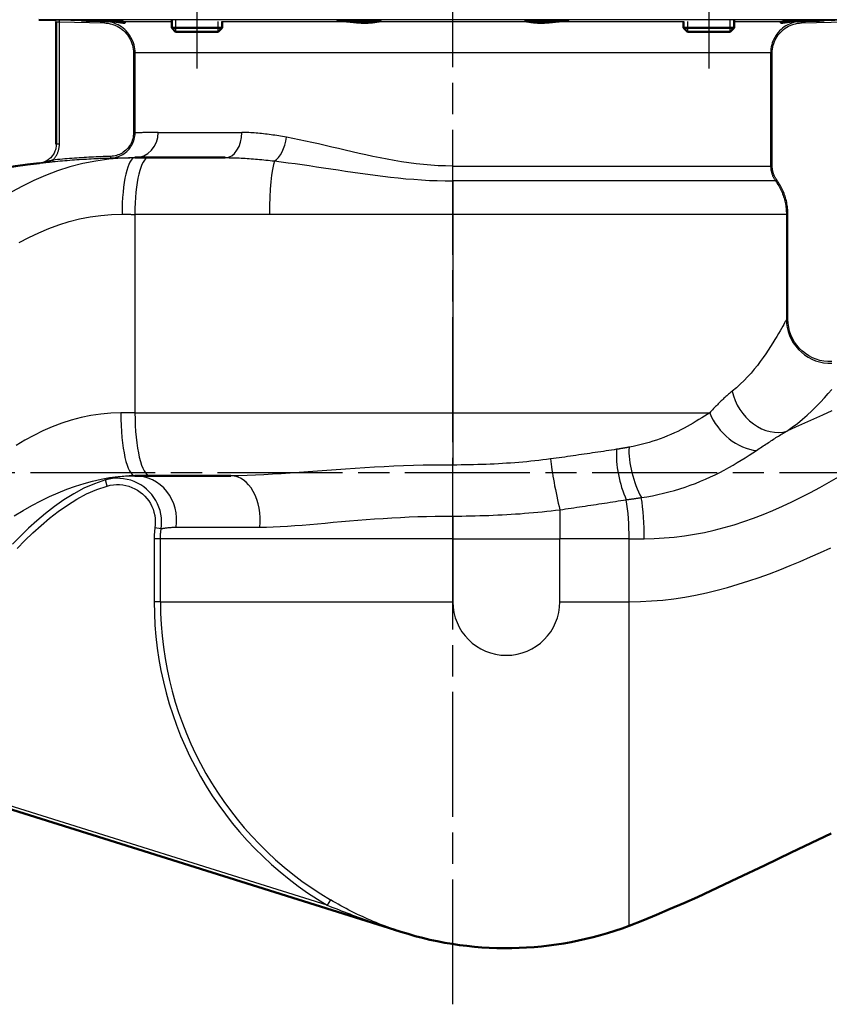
# Model space of a CAD drawing. Header units: millimetres. Extents: x 93 to 1233, y 366 to 1649.
# Tile 4 of 15: x 313 to 570, y 852 to 1165. Entities that reach past the tile are written whole.
import ezdxf

# ---------------------------------------------------------------- set-up
doc = ezdxf.new("R2010")
doc.units = ezdxf.units.MM
doc.header["$LTSCALE"] = 7
doc.linetypes.add('CHAIN', pattern=[0.3543, 0.2362, -0.0295, 0.0591, -0.0295])
for name, color, linetype, lineweight in [('Gewinde(DIN)', 3, 'Continuous', 25), ('Mittellinie(DIN)', 4, 'CHAIN', 25), ('Sichtbare Kanten(DIN)', 7, 'Continuous', 50), ('Sichtbare tangentiale Kanten(DIN)', 3, 'Continuous', 25)]:
    doc.layers.add(name, color=color, linetype=linetype, lineweight=lineweight)

msp = doc.modelspace()

# ---------------------------------------------------------------- linework, layer by layer
at = {"layer": 'Gewinde(DIN)'}
for p, q in [((362.59, 1164.74), (362.59, 1161.24)), ((376.18, 1161.24), (376.18, 1164.49)), ((525.23, 1164.49), (525.23, 1161.24)), ((538.82, 1161.24), (538.82, 1164.74))]:
    msp.add_line(p, q, dxfattribs=at)
at = {"layer": 'Mittellinie(DIN)', "linetype": 'CHAIN', "ltscale": 23.990969}
for p, q in [((450.7, 852.42), (450.7, 1648.33)), ((369.39, 1248.72), (369.39, 1144.95)), ((532.02, 1248.72), (532.02, 1144.95)), ((197.48, 1021.22), (701.33, 1021.22))]:
    msp.add_line(p, q, dxfattribs=at)
at = {"layer": 'Sichtbare Kanten(DIN)'}
for p, q in [((324.22, 1164.89), (319.18, 1165.02)), ((324.7, 1164.39), (324.7, 1125.46)), ((361.39, 1164.74), (361.39, 1162.45)), ((377.39, 1164.37), (377.39, 1162.45)), ((524.02, 1164.37), (524.02, 1162.45)), ((540.02, 1164.74), (540.02, 1162.45)), ((361.39, 1162.45), (377.39, 1162.45)), ((362.61, 1161.22), (361.39, 1162.45)), ((376.16, 1161.22), (362.61, 1161.22)), ((376.16, 1161.22), (377.39, 1162.45)), ((524.02, 1162.45), (540.02, 1162.45)), ((525.25, 1161.22), (524.02, 1162.45)), ((538.8, 1161.22), (525.25, 1161.22)), ((538.8, 1161.22), (540.02, 1162.45)), ((353.97, 1121.22), (349.7, 1121.22)), ((353.97, 1121.22), (378.37, 1121.22)), ((349.7, 1020.22), (354.45, 1020.22)), ((380.22, 1020.22), (354.45, 1020.22)), ((247.33, 934.07), (432.28, 876.09))]:
    msp.add_line(p, q, dxfattribs=at)
at = {"layer": 'Sichtbare Kanten(DIN)', "flags": 128}
for points in [[(342.48, 1164.48), (341.24, 1164.51), (339.93, 1164.54), (338.63, 1164.57), (337.4, 1164.61), (336.21, 1164.64), (335.13, 1164.67), (334.22, 1164.7), (333.52, 1164.72), (333.02, 1164.74), (332.75, 1164.76), (332.73, 1164.77), (332.94, 1164.77), (333.39, 1164.77), (334.06, 1164.76), (334.94, 1164.74), (335.97, 1164.72), (337.1, 1164.7), (338.36, 1164.67), (339.67, 1164.64), (340.97, 1164.61), (342.18, 1164.57), (343.34, 1164.54), (344.39, 1164.51), (345.25, 1164.48)], [(345.25, 1164.48), (345.53, 1164.46), (345.78, 1164.43), (345.99, 1164.39), (346.17, 1164.34), (346.32, 1164.29), (346.43, 1164.23), (346.5, 1164.18), (346.54, 1164.14), (346.54, 1164.1), (346.5, 1164.07), (346.42, 1164.05), (346.31, 1164.05), (346.16, 1164.05), (345.97, 1164.07), (345.75, 1164.1), (345.5, 1164.14), (345.21, 1164.18), (344.9, 1164.23), (344.55, 1164.29), (344.18, 1164.34), (343.79, 1164.39), (343.37, 1164.43), (342.94, 1164.46), (342.48, 1164.48)], [(416.91, 1164.48), (415.92, 1164.51), (415.11, 1164.54), (414.52, 1164.57), (414.16, 1164.61), (414.02, 1164.64), (414.14, 1164.67), (414.5, 1164.7), (415.07, 1164.72), (415.85, 1164.74), (416.83, 1164.76), (417.95, 1164.77), (419.15, 1164.77), (420.41, 1164.77), (421.72, 1164.76), (423.01, 1164.74), (424.2, 1164.72), (425.26, 1164.7), (426.2, 1164.67), (426.96, 1164.64), (427.49, 1164.61), (427.79, 1164.57), (427.85, 1164.54), (427.67, 1164.51), (427.24, 1164.48)], [(427.24, 1164.48), (427.01, 1164.46), (426.75, 1164.43), (426.46, 1164.39), (426.14, 1164.34), (425.79, 1164.29), (425.42, 1164.23), (425.02, 1164.18), (424.6, 1164.14), (424.15, 1164.1), (423.7, 1164.07), (423.22, 1164.05), (422.73, 1164.05), (422.23, 1164.05), (421.73, 1164.07), (421.22, 1164.1), (420.71, 1164.14), (420.2, 1164.18), (419.7, 1164.23), (419.2, 1164.29), (418.72, 1164.34), (418.24, 1164.39), (417.78, 1164.43), (417.34, 1164.46), (416.91, 1164.48)], [(474.17, 1164.48), (473.74, 1164.51), (473.56, 1164.54), (473.62, 1164.57), (473.92, 1164.61), (474.45, 1164.64), (475.21, 1164.67), (476.15, 1164.7), (477.21, 1164.72), (478.4, 1164.74), (479.69, 1164.76), (481, 1164.77), (482.26, 1164.77), (483.46, 1164.77), (484.58, 1164.76), (485.56, 1164.74), (486.34, 1164.72), (486.91, 1164.7), (487.27, 1164.67), (487.39, 1164.64), (487.25, 1164.61), (486.89, 1164.57), (486.3, 1164.54), (485.49, 1164.51), (484.5, 1164.48)], [(484.5, 1164.48), (484.07, 1164.46), (483.63, 1164.43), (483.17, 1164.39), (482.69, 1164.34), (482.21, 1164.29), (481.71, 1164.23), (481.21, 1164.18), (480.7, 1164.14), (480.19, 1164.1), (479.68, 1164.07), (479.17, 1164.05), (478.68, 1164.05), (478.19, 1164.05), (477.72, 1164.07), (477.26, 1164.1), (476.81, 1164.14), (476.39, 1164.18), (475.99, 1164.23), (475.62, 1164.29), (475.27, 1164.34), (474.95, 1164.39), (474.66, 1164.43), (474.4, 1164.46), (474.17, 1164.48)], [(558.93, 1164.48), (558.47, 1164.46), (558.04, 1164.43), (557.62, 1164.39), (557.23, 1164.34), (556.86, 1164.29), (556.51, 1164.23), (556.2, 1164.18), (555.91, 1164.14), (555.66, 1164.1), (555.44, 1164.07), (555.26, 1164.05), (555.11, 1164.05), (554.99, 1164.05), (554.91, 1164.07), (554.87, 1164.1), (554.87, 1164.14), (554.91, 1164.18), (554.98, 1164.23), (555.09, 1164.29), (555.24, 1164.34), (555.42, 1164.39), (555.63, 1164.43), (555.88, 1164.46), (556.16, 1164.48)], [(556.16, 1164.48), (557.02, 1164.51), (558.07, 1164.54), (559.23, 1164.57), (560.44, 1164.61), (561.74, 1164.64), (563.05, 1164.67), (564.31, 1164.7), (565.44, 1164.72), (566.47, 1164.74), (567.35, 1164.76), (568.02, 1164.77), (568.47, 1164.77), (568.68, 1164.77), (568.66, 1164.76), (568.38, 1164.74), (567.89, 1164.72), (567.19, 1164.7), (566.28, 1164.67), (565.2, 1164.64), (564.01, 1164.61), (562.78, 1164.57), (561.48, 1164.54), (560.17, 1164.51), (558.93, 1164.48)], [(258.97, 1109.42), (262.77, 1109.89), (266.56, 1110.42), (270.34, 1111.02), (274.11, 1111.66), (277.88, 1112.34), (281.65, 1113.05), (289.17, 1114.51), (296.7, 1115.96), (300.46, 1116.65), (304.24, 1117.31), (308.02, 1117.93), (311.8, 1118.51), (315.6, 1119.03), (319.4, 1119.51)], [(570.86, 906.67), (566.61, 904.66), (558.13, 900.59), (549.66, 896.5), (541.17, 892.43), (536.92, 890.43), (532.66, 888.44), (528.38, 886.48), (524.09, 884.56), (519.78, 882.68), (515.45, 880.85), (511.09, 879.07), (506.7, 877.37)]]:
    msp.add_lwpolyline(points, dxfattribs=at)
at = {"layer": 'Sichtbare Kanten(DIN)'}
for centre, radius, start, end in [((324.2, 1164.39), 0.5, 0, 0.0267), ((318.7, 1125.46), 6, 359.9754, 0), ((431.25, 874.32), 2, 71.0033, 72.5975), ((467.7, 980.22), 110, 251.0032, 290.7656)]:
    msp.add_arc(centre, radius, start, end, dxfattribs=at)
at = {"layer": 'Sichtbare tangentiale Kanten(DIN)'}
for p, q in [((582.23, 1165.02), (319.18, 1165.02)), ((324.22, 1164.89), (324.22, 1164.89)), ((325.7, 1164.35), (325.72, 1164.85)), ((325.7, 1164.35), (339.99, 1163.98)), ((325.7, 1125.46), (325.7, 1164.35)), ((340.01, 1164.48), (325.72, 1164.85)), ((339.99, 1163.98), (340.01, 1164.48)), ((340.01, 1164.48), (342.48, 1164.48)), ((345.25, 1164.48), (361.39, 1164.48)), ((377.24, 1164.48), (416.91, 1164.48)), ((427.24, 1164.48), (474.17, 1164.48)), ((484.5, 1164.48), (524.17, 1164.48)), ((540.02, 1164.48), (556.16, 1164.48)), ((558.93, 1164.48), (561.4, 1164.48)), ((575.69, 1164.85), (561.4, 1164.48)), ((561.42, 1163.98), (561.4, 1164.48)), ((561.42, 1163.98), (575.7, 1164.35)), ((349.25, 1154.48), (349.75, 1154.48)), ((349.25, 1154.48), (349.25, 1129.11)), ((551.66, 1154.48), (349.75, 1154.48)), ((349.75, 1129.11), (349.75, 1154.48)), ((551.66, 1154.48), (551.66, 1118.55)), ((552.16, 1154.48), (551.66, 1154.48)), ((552.16, 1118.55), (552.16, 1154.48)), ((349.25, 1129.11), (349.75, 1129.11)), ((357.12, 1129.22), (383.68, 1129.22)), ((325.7, 1125.46), (324.7, 1125.46)), ((319.4, 1119.51), (319.4, 1119.5)), ((323.59, 1120.45), (323.64, 1119.96)), ((341.95, 1121.62), (341.97, 1121.12)), ((450.7, 1118.55), (551.66, 1118.55)), ((450.7, 1113.84), (450.7, 1118.55)), ((552.16, 1118.55), (551.66, 1118.55)), ((450.7, 1113.84), (450.7, 1103.22)), ((553.2, 1113.84), (450.7, 1113.84)), ((553.6, 1114.13), (553.2, 1113.84)), ((349.7, 1103.22), (349.7, 1040.22)), ((392.4, 1103.22), (349.7, 1103.22)), ((450.7, 1103.22), (392.4, 1103.22)), ((556.66, 1103.22), (450.7, 1103.22)), ((450.7, 1103.22), (450.7, 1040.22)), ((557.16, 1103.22), (556.66, 1103.22)), ((556.66, 1103.22), (556.66, 1069.93)), ((557.16, 1069.93), (557.16, 1103.22)), ((556.66, 1069.93), (557.16, 1069.93)), ((349.7, 1040.22), (450.7, 1040.22)), ((450.7, 1040.22), (532.3, 1040.22)), ((450.7, 1040.22), (450.7, 1023.64)), ((450.7, 1007.44), (450.7, 1023.64)), ((340.89, 1016.96), (340.34, 1018.89)), ((450.7, 1007.44), (450.7, 1000.22)), ((484.7, 1009.44), (484.7, 1000.22)), ((358.04, 1003.41), (356.06, 1003.69)), ((362.8, 1003.89), (389.36, 1003.89)), ((357.81, 1000.22), (355.81, 1000.22)), ((355.81, 1000.22), (355.81, 980.22)), ((357.81, 980.22), (357.81, 1000.22)), ((450.7, 1000.22), (357.81, 1000.22)), ((450.7, 1000.22), (450.7, 980.22)), ((450.7, 1000.22), (484.7, 1000.22)), ((506.7, 1000.22), (484.7, 1000.22)), ((484.7, 980.22), (484.7, 1000.22)), ((506.7, 980.22), (506.7, 1000.22)), ((357.81, 980.22), (355.81, 980.22)), ((357.81, 980.22), (450.7, 980.22)), ((484.7, 980.22), (506.7, 980.22)), ((506.7, 877.37), (506.7, 980.22)), ((410.82, 883.87), (248.86, 934.63)), ((411.83, 885.59), (410.82, 883.87)), ((431.9, 876.21), (432.33, 876.08))]:
    msp.add_line(p, q, dxfattribs=at)
at = {"layer": 'Sichtbare tangentiale Kanten(DIN)', "flags": 128}
for points in [[(325.72, 1164.85), (325.62, 1164.86), (325.52, 1164.86), (325.43, 1164.86), (325.33, 1164.86), (325.24, 1164.87), (325.14, 1164.87), (325.06, 1164.87), (324.97, 1164.87), (324.89, 1164.87), (324.81, 1164.88), (324.73, 1164.88), (324.66, 1164.88), (324.59, 1164.88), (324.53, 1164.88), (324.47, 1164.88), (324.42, 1164.89), (324.37, 1164.89), (324.33, 1164.89), (324.3, 1164.89), (324.27, 1164.89), (324.25, 1164.89), (324.23, 1164.89), (324.22, 1164.89), (324.22, 1164.89)], [(324.7, 1164.39), (324.71, 1164.39), (324.71, 1164.39), (324.72, 1164.39), (324.74, 1164.39), (324.76, 1164.39), (324.78, 1164.39), (324.81, 1164.39), (324.84, 1164.39), (324.87, 1164.38), (324.91, 1164.38), (324.95, 1164.38), (325, 1164.38), (325.05, 1164.38), (325.1, 1164.38), (325.15, 1164.37), (325.21, 1164.37), (325.26, 1164.37), (325.32, 1164.37), (325.38, 1164.37), (325.45, 1164.36), (325.51, 1164.36), (325.57, 1164.36), (325.64, 1164.36), (325.7, 1164.35)], [(339.99, 1163.98), (340.6, 1163.94), (341.21, 1163.87), (341.81, 1163.75), (342.41, 1163.6), (342.99, 1163.41), (343.55, 1163.19), (344.1, 1162.92), (344.64, 1162.63), (345.15, 1162.29), (345.64, 1161.93), (346.11, 1161.54), (346.55, 1161.11), (346.96, 1160.66), (347.35, 1160.18), (347.7, 1159.68), (348.02, 1159.16), (348.3, 1158.61), (348.55, 1158.05), (348.76, 1157.48), (348.94, 1156.89), (349.07, 1156.3), (349.17, 1155.7), (349.23, 1155.09), (349.25, 1154.48)], [(349.75, 1154.48), (349.73, 1155.12), (349.67, 1155.76), (349.56, 1156.39), (349.42, 1157.02), (349.24, 1157.64), (349.01, 1158.24), (348.75, 1158.83), (348.45, 1159.4), (348.12, 1159.96), (347.75, 1160.48), (347.34, 1160.99), (346.91, 1161.46), (346.45, 1161.91), (345.95, 1162.32), (345.44, 1162.71), (344.9, 1163.05), (344.33, 1163.37), (343.75, 1163.64), (343.16, 1163.88), (342.55, 1164.08), (341.92, 1164.24), (341.29, 1164.36), (340.65, 1164.44), (340.01, 1164.48)], [(561.4, 1164.48), (560.76, 1164.44), (560.13, 1164.36), (559.5, 1164.24), (558.87, 1164.08), (558.26, 1163.88), (557.66, 1163.64), (557.08, 1163.37), (556.52, 1163.06), (555.97, 1162.71), (555.45, 1162.32), (554.96, 1161.91), (554.5, 1161.46), (554.07, 1160.98), (553.66, 1160.48), (553.29, 1159.96), (552.96, 1159.41), (552.66, 1158.84), (552.4, 1158.25), (552.17, 1157.65), (551.99, 1157.03), (551.85, 1156.4), (551.74, 1155.76), (551.68, 1155.12), (551.66, 1154.48)], [(552.16, 1154.48), (552.18, 1155.09), (552.24, 1155.7), (552.34, 1156.31), (552.47, 1156.9), (552.65, 1157.49), (552.86, 1158.06), (553.11, 1158.62), (553.39, 1159.16), (553.71, 1159.68), (554.06, 1160.18), (554.45, 1160.66), (554.86, 1161.11), (555.3, 1161.53), (555.76, 1161.93), (556.26, 1162.29), (556.77, 1162.63), (557.31, 1162.92), (557.86, 1163.19), (558.43, 1163.41), (559.01, 1163.6), (559.6, 1163.75), (560.2, 1163.87), (560.81, 1163.94), (561.42, 1163.98)], [(349.25, 1129.11), (349.23, 1128.63), (349.19, 1128.15), (349.11, 1127.68), (349, 1127.21), (348.86, 1126.74), (348.7, 1126.29), (348.5, 1125.85), (348.28, 1125.42), (348.03, 1125.01), (347.75, 1124.62), (347.45, 1124.24), (347.12, 1123.89), (346.78, 1123.55), (346.41, 1123.24), (346.02, 1122.95), (345.62, 1122.69), (345.19, 1122.45), (344.76, 1122.25), (344.31, 1122.07), (343.85, 1121.92), (343.38, 1121.8), (342.91, 1121.71), (342.43, 1121.65), (341.95, 1121.62)], [(341.97, 1121.12), (342.48, 1121.15), (342.99, 1121.21), (343.49, 1121.31), (343.99, 1121.44), (344.48, 1121.6), (344.96, 1121.79), (345.42, 1122.01), (345.87, 1122.26), (346.31, 1122.54), (346.72, 1122.85), (347.11, 1123.18), (347.48, 1123.54), (347.83, 1123.92), (348.15, 1124.32), (348.45, 1124.74), (348.71, 1125.18), (348.95, 1125.63), (349.16, 1126.1), (349.34, 1126.59), (349.49, 1127.08), (349.6, 1127.58), (349.68, 1128.09), (349.73, 1128.6), (349.75, 1129.11)], [(357.12, 1129.22), (356.57, 1129.22), (356.04, 1129.22), (355.53, 1129.21), (355.04, 1129.21), (354.57, 1129.2), (354.12, 1129.19), (353.69, 1129.19), (353.29, 1129.18), (352.9, 1129.17), (352.54, 1129.16), (352.2, 1129.16), (351.87, 1129.15), (351.58, 1129.15), (351.3, 1129.14), (351.04, 1129.13), (350.81, 1129.13), (350.6, 1129.13), (350.41, 1129.12), (350.25, 1129.12), (350.1, 1129.12), (349.98, 1129.12), (349.88, 1129.11), (349.8, 1129.11), (349.75, 1129.11)], [(397.85, 1127.69), (397.23, 1127.8), (396.61, 1127.91), (395.99, 1128.01), (395.38, 1128.12), (394.76, 1128.22), (394.15, 1128.31), (393.55, 1128.4), (392.94, 1128.49), (392.34, 1128.57), (391.74, 1128.65), (391.14, 1128.73), (390.55, 1128.8), (389.96, 1128.86), (389.37, 1128.92), (388.79, 1128.98), (388.21, 1129.03), (387.63, 1129.07), (387.05, 1129.11), (386.48, 1129.14), (385.91, 1129.17), (385.35, 1129.19), (384.79, 1129.21), (384.23, 1129.22), (383.68, 1129.22)], [(324.7, 1125.46), (324.69, 1125.1), (324.66, 1124.74), (324.61, 1124.38), (324.53, 1124.02), (324.43, 1123.67), (324.31, 1123.33), (324.17, 1122.99), (324.01, 1122.67), (323.83, 1122.35), (323.64, 1122.04), (323.42, 1121.75), (323.19, 1121.47), (322.94, 1121.21), (322.67, 1120.96), (322.39, 1120.73), (322.09, 1120.51), (321.79, 1120.32), (321.47, 1120.14), (321.14, 1119.98), (320.8, 1119.84), (320.46, 1119.73), (320.11, 1119.63), (319.76, 1119.56), (319.4, 1119.5)], [(323.6, 1120.45), (323.76, 1120.62), (323.92, 1120.79), (324.07, 1120.97), (324.22, 1121.15), (324.36, 1121.33), (324.49, 1121.52), (324.62, 1121.72), (324.74, 1121.91), (324.85, 1122.12), (324.96, 1122.32), (325.06, 1122.53), (325.16, 1122.75), (325.24, 1122.96), (325.32, 1123.18), (325.39, 1123.4), (325.46, 1123.62), (325.52, 1123.85), (325.57, 1124.08), (325.61, 1124.31), (325.64, 1124.54), (325.67, 1124.77), (325.69, 1125), (325.7, 1125.23), (325.7, 1125.46)], [(450.7, 1118.55), (448.37, 1118.58), (446.02, 1118.67), (443.69, 1118.82), (441.35, 1119.02), (439.02, 1119.27), (436.7, 1119.58), (434.4, 1119.92), (432.1, 1120.3), (429.82, 1120.71), (427.56, 1121.15), (425.33, 1121.61), (423.11, 1122.09), (420.9, 1122.57), (418.71, 1123.07), (416.54, 1123.58), (414.38, 1124.08), (412.24, 1124.58), (410.12, 1125.07), (408.02, 1125.56), (405.94, 1126.03), (403.88, 1126.48), (401.84, 1126.91), (399.83, 1127.31), (397.85, 1127.69)], [(349.7, 1121.22), (345.61, 1121.1), (341.46, 1120.74), (337.29, 1120.15), (333.15, 1119.33), (329.07, 1118.29), (325.09, 1117.04), (321.25, 1115.59), (317.57, 1113.97), (314.04, 1112.21), (310.65, 1110.34)], [(323.59, 1120.45), (323.43, 1120.41), (323.27, 1120.36), (323.1, 1120.31), (322.93, 1120.26), (322.76, 1120.21), (322.59, 1120.17), (322.42, 1120.12), (322.25, 1120.07), (322.08, 1120.03), (321.9, 1119.98), (321.73, 1119.94), (321.56, 1119.89), (321.38, 1119.85), (321.2, 1119.81), (321.03, 1119.77), (320.85, 1119.74), (320.67, 1119.7), (320.49, 1119.67), (320.31, 1119.63), (320.13, 1119.6), (319.95, 1119.58), (319.76, 1119.55), (319.58, 1119.52), (319.4, 1119.5)], [(319.4, 1119.5), (319.57, 1119.52), (319.73, 1119.54), (319.9, 1119.56), (320.07, 1119.58), (320.24, 1119.6), (320.41, 1119.62), (320.58, 1119.63), (320.75, 1119.65), (320.92, 1119.67), (321.09, 1119.69), (321.27, 1119.71), (321.44, 1119.73), (321.62, 1119.75), (321.79, 1119.77), (321.97, 1119.78), (322.15, 1119.8), (322.33, 1119.82), (322.52, 1119.84), (322.7, 1119.86), (322.89, 1119.88), (323.08, 1119.9), (323.27, 1119.92), (323.46, 1119.94), (323.64, 1119.96)], [(341.95, 1121.62), (341.19, 1121.59), (340.42, 1121.57), (339.66, 1121.54), (338.89, 1121.51), (338.12, 1121.48), (337.36, 1121.45), (336.59, 1121.41), (335.83, 1121.38), (335.06, 1121.34), (334.29, 1121.29), (333.53, 1121.25), (332.76, 1121.2), (332, 1121.15), (331.23, 1121.1), (330.47, 1121.04), (329.7, 1120.99), (328.94, 1120.93), (328.18, 1120.87), (327.41, 1120.81), (326.65, 1120.74), (325.88, 1120.67), (325.12, 1120.6), (324.36, 1120.53), (323.59, 1120.45)], [(323.64, 1119.96), (324.41, 1120.03), (325.17, 1120.1), (325.93, 1120.17), (326.69, 1120.24), (327.45, 1120.31), (328.22, 1120.37), (328.98, 1120.43), (329.74, 1120.49), (330.5, 1120.55), (331.27, 1120.6), (332.03, 1120.65), (332.8, 1120.7), (333.56, 1120.75), (334.32, 1120.79), (335.09, 1120.84), (335.85, 1120.88), (336.62, 1120.91), (337.38, 1120.95), (338.15, 1120.98), (338.91, 1121.01), (339.67, 1121.04), (340.44, 1121.07), (341.2, 1121.09), (341.97, 1121.12)], [(341.97, 1121.12), (342.03, 1121.12), (342.11, 1121.12), (342.21, 1121.12), (342.34, 1121.12), (342.5, 1121.12), (342.67, 1121.13), (342.87, 1121.13), (343.1, 1121.13), (343.35, 1121.14), (343.62, 1121.14), (343.91, 1121.15), (344.23, 1121.15), (344.57, 1121.16), (344.93, 1121.17), (345.32, 1121.17), (345.72, 1121.18), (346.15, 1121.19), (346.6, 1121.2), (347.07, 1121.2), (347.56, 1121.21), (348.06, 1121.21), (348.59, 1121.22), (349.14, 1121.22), (349.7, 1121.22)], [(378.37, 1121.22), (378.99, 1121.22), (379.61, 1121.21), (380.24, 1121.2), (380.87, 1121.19), (381.5, 1121.17), (382.13, 1121.15), (382.77, 1121.12), (383.42, 1121.09), (384.06, 1121.05), (384.71, 1121.01), (385.36, 1120.97), (386.01, 1120.93), (386.67, 1120.88), (387.33, 1120.83), (387.99, 1120.77), (388.65, 1120.72), (389.32, 1120.66), (389.98, 1120.59), (390.65, 1120.53), (391.33, 1120.46), (392, 1120.39), (392.68, 1120.31), (393.35, 1120.24), (394.03, 1120.16)], [(394.03, 1120.16), (396.2, 1119.9), (398.39, 1119.62), (400.6, 1119.32), (402.83, 1119.01), (405.09, 1118.68), (407.36, 1118.35), (409.64, 1118.01), (411.95, 1117.66), (414.27, 1117.31), (416.6, 1116.97), (418.95, 1116.62), (421.3, 1116.28), (423.68, 1115.95), (426.07, 1115.63), (428.48, 1115.33), (430.91, 1115.05), (433.36, 1114.78), (435.81, 1114.54), (438.28, 1114.34), (440.76, 1114.16), (443.24, 1114.02), (445.73, 1113.92), (448.22, 1113.86), (450.7, 1113.84)], [(551.66, 1118.55), (551.66, 1118.34), (551.67, 1118.13), (551.69, 1117.92), (551.71, 1117.71), (551.73, 1117.51), (551.76, 1117.3), (551.8, 1117.09), (551.84, 1116.88), (551.88, 1116.68), (551.94, 1116.47), (551.99, 1116.27), (552.06, 1116.07), (552.12, 1115.87), (552.2, 1115.68), (552.27, 1115.48), (552.36, 1115.29), (552.45, 1115.1), (552.54, 1114.91), (552.64, 1114.72), (552.74, 1114.54), (552.85, 1114.36), (552.96, 1114.18), (553.08, 1114.01), (553.2, 1113.84)], [(553.6, 1114.13), (553.49, 1114.29), (553.38, 1114.45), (553.27, 1114.62), (553.17, 1114.79), (553.08, 1114.96), (552.98, 1115.14), (552.9, 1115.31), (552.81, 1115.49), (552.74, 1115.67), (552.66, 1115.86), (552.59, 1116.04), (552.53, 1116.23), (552.47, 1116.42), (552.42, 1116.6), (552.37, 1116.8), (552.33, 1116.99), (552.29, 1117.18), (552.25, 1117.38), (552.23, 1117.57), (552.2, 1117.77), (552.18, 1117.96), (552.17, 1118.16), (552.16, 1118.36), (552.16, 1118.55)], [(553.2, 1113.84), (553.47, 1113.45), (553.74, 1113.06), (553.99, 1112.66), (554.23, 1112.25), (554.46, 1111.84), (554.69, 1111.42), (554.9, 1111), (555.1, 1110.57), (555.28, 1110.13), (555.46, 1109.69), (555.62, 1109.25), (555.78, 1108.8), (555.92, 1108.35), (556.04, 1107.9), (556.16, 1107.44), (556.27, 1106.98), (556.36, 1106.52), (556.44, 1106.05), (556.51, 1105.58), (556.56, 1105.11), (556.61, 1104.64), (556.64, 1104.17), (556.66, 1103.69), (556.66, 1103.22)], [(557.16, 1103.22), (557.16, 1103.71), (557.14, 1104.19), (557.11, 1104.68), (557.06, 1105.16), (557, 1105.65), (556.93, 1106.13), (556.85, 1106.61), (556.75, 1107.09), (556.65, 1107.56), (556.53, 1108.03), (556.39, 1108.5), (556.25, 1108.96), (556.09, 1109.42), (555.93, 1109.87), (555.74, 1110.33), (555.55, 1110.77), (555.35, 1111.21), (555.13, 1111.65), (554.9, 1112.08), (554.66, 1112.5), (554.41, 1112.92), (554.15, 1113.33), (553.88, 1113.74), (553.6, 1114.13)], [(312.93, 1094.33), (316.04, 1095.9), (319.17, 1097.37), (322.35, 1098.71), (325.56, 1099.91), (328.82, 1100.93), (332.13, 1101.77), (335.48, 1102.43), (338.85, 1102.9), (342.23, 1103.17), (345.6, 1103.24)], [(345.6, 1103.24), (345.77, 1103.24), (345.95, 1103.24), (346.12, 1103.24), (346.29, 1103.23), (346.46, 1103.23), (346.63, 1103.23), (346.8, 1103.23), (346.97, 1103.23), (347.14, 1103.23), (347.31, 1103.23), (347.48, 1103.23), (347.65, 1103.23), (347.83, 1103.23), (348, 1103.23), (348.17, 1103.23), (348.34, 1103.23), (348.51, 1103.22), (348.68, 1103.22), (348.85, 1103.22), (349.02, 1103.22), (349.19, 1103.22), (349.36, 1103.22), (349.53, 1103.22), (349.7, 1103.22)], [(556.59, 1069.66), (556.48, 1069.46), (556.32, 1069.16), (556.1, 1068.76), (555.82, 1068.26), (555.48, 1067.68), (555.09, 1067.01), (554.65, 1066.25), (554.15, 1065.41), (553.6, 1064.49), (552.99, 1063.49), (552.34, 1062.42), (551.63, 1061.3), (550.89, 1060.14), (550.1, 1058.95), (549.26, 1057.74), (548.37, 1056.51), (547.44, 1055.28), (546.46, 1054.04), (545.42, 1052.82), (544.34, 1051.61), (543.2, 1050.42), (542.01, 1049.27), (540.77, 1048.16), (539.47, 1047.09)], [(556.66, 1069.93), (556.73, 1068.62), (556.91, 1067.31), (557.22, 1066.02), (557.65, 1064.77), (558.19, 1063.57), (558.85, 1062.42), (559.61, 1061.34), (560.46, 1060.34), (561.41, 1059.42), (562.44, 1058.6), (563.54, 1057.88), (564.71, 1057.26), (565.93, 1056.75), (567.19, 1056.37), (568.49, 1056.1), (569.8, 1055.97), (571.12, 1055.95)], [(571.11, 1056.45), (569.83, 1056.46), (568.57, 1056.6), (567.32, 1056.85), (566.1, 1057.22), (564.92, 1057.71), (563.8, 1058.31), (562.73, 1059), (561.74, 1059.8), (560.83, 1060.68), (560, 1061.65), (559.27, 1062.69), (558.64, 1063.79), (558.11, 1064.95), (557.7, 1066.16), (557.4, 1067.4), (557.22, 1068.66), (557.16, 1069.93)], [(556.77, 1034.4), (558.5, 1035.61), (560.16, 1036.87), (561.76, 1038.17), (563.29, 1039.51), (564.75, 1040.86), (566.15, 1042.23), (567.48, 1043.6), (568.74, 1044.97), (569.93, 1046.32), (571.06, 1047.64)], [(539.47, 1047.08), (539.18, 1046.85), (538.89, 1046.62), (538.6, 1046.38), (538.31, 1046.14), (538.02, 1045.88), (537.73, 1045.63), (537.43, 1045.37), (537.14, 1045.1), (536.84, 1044.83), (536.54, 1044.55), (536.24, 1044.27), (535.95, 1043.98), (535.65, 1043.69), (535.35, 1043.39), (535.04, 1043.09), (534.74, 1042.79), (534.44, 1042.48), (534.13, 1042.17), (533.83, 1041.85), (533.52, 1041.53), (533.22, 1041.21), (532.91, 1040.89), (532.6, 1040.56), (532.3, 1040.22)], [(345.23, 1040.2), (342.06, 1040.08), (338.89, 1039.79), (335.73, 1039.32), (332.59, 1038.68), (329.49, 1037.87), (326.43, 1036.9), (323.42, 1035.76), (320.47, 1034.48), (317.58, 1033.05), (314.73, 1031.5), (311.93, 1029.82)], [(349.7, 1040.22), (349.52, 1040.22), (349.33, 1040.22), (349.15, 1040.22), (348.96, 1040.22), (348.77, 1040.22), (348.59, 1040.22), (348.4, 1040.22), (348.21, 1040.22), (348.03, 1040.22), (347.84, 1040.22), (347.66, 1040.22), (347.47, 1040.22), (347.28, 1040.22), (347.1, 1040.22), (346.91, 1040.22), (346.72, 1040.21), (346.54, 1040.21), (346.35, 1040.21), (346.17, 1040.21), (345.98, 1040.21), (345.79, 1040.21), (345.61, 1040.21), (345.42, 1040.2), (345.23, 1040.2)], [(532.3, 1040.22), (531.47, 1039.7), (530.63, 1039.16), (529.77, 1038.62), (528.89, 1038.07), (527.99, 1037.52), (527.07, 1036.97), (526.13, 1036.43), (525.16, 1035.89), (524.18, 1035.35), (523.17, 1034.83), (522.13, 1034.32), (521.08, 1033.82), (520, 1033.33), (518.9, 1032.87), (517.77, 1032.41), (516.61, 1031.98), (515.44, 1031.57), (514.24, 1031.18), (513.02, 1030.8), (511.78, 1030.46), (510.52, 1030.13), (509.25, 1029.83), (507.97, 1029.55), (506.67, 1029.29)], [(571.08, 1040.84), (568.17, 1039.5), (565.29, 1038.18), (562.44, 1036.89), (559.6, 1035.63), (556.78, 1034.4)], [(547.17, 1028.29), (547.6, 1028.57), (548.03, 1028.86), (548.45, 1029.14), (548.88, 1029.42), (549.3, 1029.7), (549.71, 1029.97), (550.13, 1030.24), (550.54, 1030.51), (550.95, 1030.78), (551.36, 1031.05), (551.76, 1031.31), (552.16, 1031.57), (552.56, 1031.82), (552.96, 1032.08), (553.35, 1032.33), (553.75, 1032.57), (554.13, 1032.81), (554.52, 1033.05), (554.9, 1033.29), (555.28, 1033.52), (555.66, 1033.75), (556.04, 1033.97), (556.41, 1034.19), (556.78, 1034.4)], [(502.73, 1028.62), (501.9, 1028.49), (501.06, 1028.37), (500.22, 1028.24), (499.37, 1028.11), (498.52, 1027.98), (497.67, 1027.85), (496.81, 1027.72), (495.94, 1027.59), (495.08, 1027.47), (494.21, 1027.34), (493.33, 1027.21), (492.46, 1027.08), (491.58, 1026.95), (490.69, 1026.82), (489.81, 1026.69), (488.92, 1026.57), (488.03, 1026.44), (487.14, 1026.31), (486.24, 1026.18), (485.34, 1026.06), (484.44, 1025.93), (483.54, 1025.81), (482.64, 1025.68), (481.74, 1025.56)], [(506.67, 1029.29), (506.5, 1029.26), (506.34, 1029.23), (506.18, 1029.2), (506.02, 1029.17), (505.86, 1029.14), (505.69, 1029.11), (505.53, 1029.08), (505.37, 1029.05), (505.21, 1029.03), (505.04, 1029), (504.88, 1028.97), (504.72, 1028.94), (504.55, 1028.91), (504.39, 1028.89), (504.22, 1028.86), (504.06, 1028.83), (503.89, 1028.8), (503.73, 1028.78), (503.56, 1028.75), (503.4, 1028.72), (503.23, 1028.7), (503.07, 1028.67), (502.9, 1028.65), (502.74, 1028.62)], [(481.74, 1025.56), (480.5, 1025.4), (479.25, 1025.24), (477.99, 1025.09), (476.73, 1024.95), (475.46, 1024.82), (474.19, 1024.69), (472.91, 1024.58), (471.63, 1024.47), (470.35, 1024.36), (469.05, 1024.27), (467.76, 1024.18), (466.46, 1024.1), (465.16, 1024.02), (463.86, 1023.95), (462.55, 1023.89), (461.24, 1023.84), (459.93, 1023.79), (458.61, 1023.75), (457.3, 1023.72), (455.98, 1023.69), (454.66, 1023.67), (453.34, 1023.65), (452.02, 1023.64), (450.7, 1023.64)], [(510.58, 1013.31), (512.35, 1013.58), (514.11, 1013.9), (515.87, 1014.26), (517.62, 1014.65), (519.36, 1015.09), (521.08, 1015.56), (522.79, 1016.07), (524.48, 1016.62), (526.14, 1017.21), (527.78, 1017.82), (529.38, 1018.47), (530.96, 1019.14), (532.5, 1019.84), (534.01, 1020.56), (535.49, 1021.3), (536.93, 1022.05), (538.34, 1022.82), (539.71, 1023.6), (541.05, 1024.39), (542.34, 1025.18), (543.61, 1025.97), (544.83, 1026.75), (546.02, 1027.53), (547.18, 1028.29)], [(450.71, 1023.63), (447.57, 1023.63), (444.43, 1023.59), (441.3, 1023.54), (438.17, 1023.45), (435.05, 1023.35), (431.94, 1023.22), (428.85, 1023.08), (425.77, 1022.92), (422.7, 1022.74), (419.66, 1022.55), (416.63, 1022.36), (413.62, 1022.15), (410.64, 1021.93), (407.68, 1021.71), (404.76, 1021.49), (401.87, 1021.28), (399.02, 1021.07), (396.21, 1020.88), (393.43, 1020.7), (390.7, 1020.54), (388, 1020.41), (385.36, 1020.31), (382.76, 1020.25), (380.22, 1020.22)], [(311.32, 1007.55), (314.17, 1009.21), (317, 1010.77), (319.8, 1012.24), (322.58, 1013.59), (325.34, 1014.83), (328.08, 1015.95), (330.81, 1016.95), (333.53, 1017.82), (336.24, 1018.56), (338.95, 1019.16), (341.66, 1019.63), (344.35, 1019.96), (347.03, 1020.16), (349.7, 1020.22)], [(349.7, 1020.22), (349.08, 1020.22), (348.47, 1020.2), (347.87, 1020.17), (347.29, 1020.14), (346.73, 1020.09), (346.19, 1020.04), (345.67, 1019.98), (345.17, 1019.92), (344.69, 1019.85), (344.23, 1019.78), (343.79, 1019.71), (343.37, 1019.63), (342.98, 1019.55), (342.61, 1019.47), (342.27, 1019.4), (341.95, 1019.32), (341.65, 1019.25), (341.39, 1019.18), (341.15, 1019.12), (340.93, 1019.06), (340.75, 1019.01), (340.59, 1018.96), (340.45, 1018.92), (340.34, 1018.89)], [(358.04, 1003.41), (358.16, 1004.56), (358.18, 1005.71), (358.11, 1006.87), (357.94, 1008.02), (357.68, 1009.15), (357.32, 1010.26), (356.88, 1011.33), (356.35, 1012.37), (355.73, 1013.35), (355.03, 1014.28), (354.25, 1015.15), (353.41, 1015.95), (352.51, 1016.68), (351.55, 1017.33), (350.53, 1017.9), (349.47, 1018.39), (348.38, 1018.78), (347.25, 1019.08), (346.11, 1019.29), (344.95, 1019.4), (343.79, 1019.42), (342.62, 1019.34), (341.47, 1019.16), (340.34, 1018.89)], [(511.53, 1000.23), (514.7, 1000.29), (517.88, 1000.47), (521.06, 1000.75), (524.25, 1001.14), (527.43, 1001.64), (530.61, 1002.25), (533.77, 1002.96), (536.91, 1003.77), (540.04, 1004.68), (543.15, 1005.68), (546.24, 1006.77), (549.3, 1007.94), (552.35, 1009.19), (555.38, 1010.52), (558.39, 1011.92), (561.38, 1013.39), (564.35, 1014.91), (567.3, 1016.5), (570.24, 1018.15), (573.17, 1019.84)], [(340.34, 1018.89), (336.84, 1017.71), (333.48, 1016.24), (330.25, 1014.52), (327.15, 1012.59), (324.17, 1010.49), (321.31, 1008.27), (318.57, 1005.95), (315.91, 1003.55), (313.34, 1001.08), (310.84, 998.55)], [(312.27, 997.16), (314.74, 999.66), (317.28, 1002.09), (319.88, 1004.45), (322.57, 1006.72), (325.36, 1008.89), (328.25, 1010.92), (331.25, 1012.79), (334.36, 1014.44), (337.57, 1015.85), (340.89, 1016.96)], [(340.89, 1016.96), (341.86, 1017.2), (342.85, 1017.35), (343.84, 1017.42), (344.84, 1017.41), (345.84, 1017.31), (346.82, 1017.13), (347.78, 1016.87), (348.72, 1016.54), (349.63, 1016.12), (350.5, 1015.63), (351.32, 1015.07), (352.1, 1014.45), (352.82, 1013.76), (353.48, 1013.02), (354.08, 1012.22), (354.61, 1011.38), (355.07, 1010.49), (355.45, 1009.57), (355.75, 1008.62), (355.98, 1007.65), (356.12, 1006.66), (356.18, 1005.67), (356.17, 1004.68), (356.06, 1003.69)], [(505.8, 1012.61), (506, 1012.64), (506.2, 1012.67), (506.4, 1012.69), (506.6, 1012.72), (506.8, 1012.75), (507, 1012.78), (507.2, 1012.8), (507.4, 1012.83), (507.6, 1012.86), (507.8, 1012.89), (508, 1012.92), (508.2, 1012.95), (508.4, 1012.98), (508.6, 1013.01), (508.8, 1013.03), (509, 1013.06), (509.2, 1013.09), (509.4, 1013.12), (509.59, 1013.15), (509.79, 1013.18), (509.99, 1013.22), (510.19, 1013.25), (510.39, 1013.28), (510.58, 1013.31)], [(484.7, 1009.44), (485.6, 1009.56), (486.49, 1009.69), (487.38, 1009.82), (488.27, 1009.95), (489.16, 1010.08), (490.05, 1010.21), (490.94, 1010.35), (491.83, 1010.48), (492.72, 1010.61), (493.6, 1010.74), (494.49, 1010.88), (495.37, 1011.01), (496.25, 1011.15), (497.13, 1011.28), (498.01, 1011.41), (498.89, 1011.55), (499.76, 1011.68), (500.63, 1011.82), (501.5, 1011.95), (502.37, 1012.08), (503.23, 1012.22), (504.09, 1012.35), (504.94, 1012.48), (505.79, 1012.61)], [(389.36, 1003.89), (391.47, 1003.91), (393.64, 1003.98), (395.87, 1004.09), (398.14, 1004.22), (400.47, 1004.39), (402.83, 1004.57), (405.25, 1004.77), (407.7, 1004.99), (410.19, 1005.21), (412.72, 1005.44), (415.29, 1005.67), (417.9, 1005.89), (420.53, 1006.11), (423.18, 1006.31), (425.86, 1006.51), (428.57, 1006.69), (431.29, 1006.86), (434.03, 1007.01), (436.78, 1007.14), (439.55, 1007.25), (442.33, 1007.33), (445.12, 1007.39), (447.91, 1007.42), (450.71, 1007.43)], [(450.7, 1007.44), (452.13, 1007.44), (453.56, 1007.45), (454.98, 1007.47), (456.41, 1007.49), (457.84, 1007.52), (459.26, 1007.56), (460.69, 1007.6), (462.11, 1007.65), (463.54, 1007.7), (464.96, 1007.77), (466.39, 1007.84), (467.81, 1007.91), (469.23, 1008), (470.65, 1008.09), (472.06, 1008.19), (473.48, 1008.3), (474.89, 1008.41), (476.3, 1008.53), (477.71, 1008.66), (479.11, 1008.8), (480.52, 1008.95), (481.92, 1009.1), (483.31, 1009.27), (484.71, 1009.44)], [(356.06, 1003.69), (356.04, 1003.55), (356.02, 1003.41), (356.01, 1003.26), (355.99, 1003.12), (355.97, 1002.98), (355.95, 1002.83), (355.94, 1002.69), (355.92, 1002.54), (355.91, 1002.4), (355.9, 1002.25), (355.89, 1002.11), (355.87, 1001.96), (355.86, 1001.82), (355.86, 1001.67), (355.85, 1001.53), (355.84, 1001.38), (355.83, 1001.24), (355.83, 1001.09), (355.82, 1000.95), (355.82, 1000.8), (355.82, 1000.66), (355.81, 1000.51), (355.81, 1000.37), (355.81, 1000.22)], [(358.04, 1003.41), (358.1, 1003.42), (358.17, 1003.44), (358.25, 1003.45), (358.35, 1003.47), (358.46, 1003.49), (358.58, 1003.52), (358.71, 1003.54), (358.86, 1003.57), (359.02, 1003.6), (359.19, 1003.62), (359.37, 1003.65), (359.56, 1003.68), (359.77, 1003.71), (359.99, 1003.73), (360.22, 1003.76), (360.46, 1003.78), (360.71, 1003.81), (360.97, 1003.83), (361.25, 1003.84), (361.54, 1003.86), (361.84, 1003.87), (362.14, 1003.88), (362.47, 1003.89), (362.8, 1003.89)], [(357.81, 1000.22), (357.81, 1000.36), (357.81, 1000.49), (357.81, 1000.62), (357.82, 1000.76), (357.82, 1000.89), (357.82, 1001.02), (357.83, 1001.15), (357.84, 1001.29), (357.84, 1001.42), (357.85, 1001.55), (357.86, 1001.69), (357.87, 1001.82), (357.88, 1001.95), (357.89, 1002.08), (357.9, 1002.22), (357.91, 1002.35), (357.93, 1002.48), (357.94, 1002.61), (357.95, 1002.75), (357.97, 1002.88), (357.99, 1003.01), (358, 1003.14), (358.02, 1003.27), (358.04, 1003.41)], [(506.7, 1000.22), (506.91, 1000.22), (507.11, 1000.22), (507.31, 1000.22), (507.51, 1000.22), (507.71, 1000.22), (507.91, 1000.22), (508.11, 1000.22), (508.31, 1000.22), (508.51, 1000.22), (508.71, 1000.22), (508.91, 1000.22), (509.11, 1000.23), (509.32, 1000.23), (509.52, 1000.23), (509.72, 1000.23), (509.92, 1000.23), (510.12, 1000.23), (510.32, 1000.23), (510.52, 1000.23), (510.72, 1000.23), (510.92, 1000.23), (511.13, 1000.23), (511.33, 1000.23), (511.53, 1000.23)], [(506.7, 980.22), (510.3, 980.29), (513.86, 980.47), (517.39, 980.78), (520.9, 981.2), (524.37, 981.72), (527.81, 982.35), (531.23, 983.07), (534.63, 983.89), (538, 984.79), (541.35, 985.77), (544.68, 986.82), (547.99, 987.95), (551.28, 989.14), (554.56, 990.39), (557.82, 991.7), (561.06, 993.05), (564.3, 994.45), (567.52, 995.88), (570.73, 997.35)], [(432.33, 876.08), (431.59, 876.34), (430.71, 876.66), (429.83, 876.98), (428.94, 877.31), (428.06, 877.65), (427.19, 878), (426.31, 878.36), (425.44, 878.72), (424.56, 879.1), (423.69, 879.48), (422.83, 879.86), (421.96, 880.26), (421.1, 880.66), (420.24, 881.07), (419.39, 881.49), (418.54, 881.92), (417.69, 882.35), (416.84, 882.79), (416, 883.24), (415.16, 883.7), (414.32, 884.16), (413.49, 884.63), (412.66, 885.11), (411.83, 885.59)], [(410.82, 883.87), (411.7, 883.52), (412.59, 883.17), (413.48, 882.82), (414.37, 882.47), (415.26, 882.12), (416.15, 881.78), (417.05, 881.44), (417.95, 881.1), (418.85, 880.77), (419.75, 880.43), (420.65, 880.1), (421.55, 879.78), (422.45, 879.45), (423.36, 879.13), (424.26, 878.81), (425.17, 878.49), (426.08, 878.17), (426.99, 877.86), (427.9, 877.55), (428.8, 877.24), (429.71, 876.94), (430.62, 876.64), (431.52, 876.34), (432.28, 876.09)]]:
    msp.add_lwpolyline(points, dxfattribs=at)
at = {"layer": 'Sichtbare tangentiale Kanten(DIN)'}
for centre, radius, start, end in [((324.2, 1164.39), 0.5, 0, 88.5001), ((467.7, 980.22), 111.89, 180, 239.4417), ((467.7, 980.22), 109.9, 180, 239.4417), ((467.7, 980.22), 17, 180, 0)]:
    msp.add_arc(centre, radius, start, end, dxfattribs=at)
for centre, major_axis, ratio, start_param, end_param in [((349.7, 1129.22), (0, -8), 0.926606, 0, 1.570796), ((378.37, 1129.22), (0, -8), 0.663658, 0, 1.570796), ((393.66, 1127.69), (-1.34, -7.89), 0.517947, 0.402933, 1.658457), ((349.7, 1103.22), (0, 18), 0.227837, 0, 1.569906), ((353.97, 1103.22), (0, 18), 0.237089, 0, 1.570796), ((394.87, 1103.22), (0, 18), 0.136859, 0.345438, 1.570796), ((551.2, 1047.08), (7.92, -11.55), 0.784169, 4.219074, 6.047292), ((349.7, 1040.22), (0, -20), 0.223536, 4.713412, 6.283185), ((354.45, 1040.22), (0, -20), 0.237089, 4.712389, 6.283185), ((543.07, 1040.22), (9.67, -10.12), 0.65702, 4.151528, 5.67159), ((508.54, 1020.5), (-3.1, 13.65), 0.365652, 0.853329, 2.101264), ((513.05, 1021.64), (3.73, -13.49), 0.386137, 4.006898, 5.266707), ((484.7, 1015.3), (-2.82, 13.71), 0.092426, 0.706319, 1.993426), ((349.7, 1006.22), (0, 14), 0.948388, 4.544941, 6.283185), ((380.22, 1006.22), (0, 14), 0.661834, 4.544941, 6.283185), ((506.7, 1000.22), (0, 22), 0.219256, 4.712699, 5.349404), ((501.5, 1000.22), (0, 22), 0.236559, 4.712389, 5.310694), ((431.69, 874.19), (0.6, 1.91), 0.832461, 6.254685, 6.283185)]:
    msp.add_ellipse(centre, major_axis=major_axis, ratio=ratio, start_param=start_param, end_param=end_param, dxfattribs=at)

doc.saveas('drawing.dxf')
